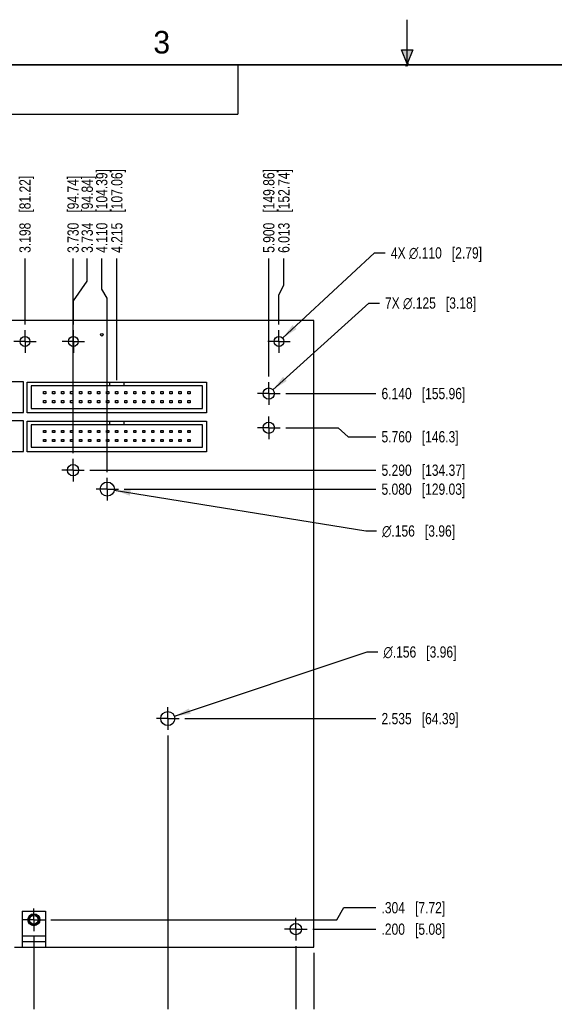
# Model space of a CAD drawing. Header units: inches. Extents: x 0 to 22, y 0 to 17.
# Tile 3 of 11: x 6.7 to 12.6, y 6.1 to 17. Entities that reach past the tile are written whole.
import ezdxf

# ---------------------------------------------------------------- set-up
doc = ezdxf.new("R2010")
doc.units = ezdxf.units.IN
doc.header["$LTSCALE"] = 1.21
doc.header["$MEASUREMENT"] = 0
doc.linetypes.add('CENTER', pattern=[0.6, 0.375, -0.075, 0.075, -0.075])
doc.layers.get('0').update_dxf_attribs({"linetype": 'CONTINUOUS'})
doc.layers.add('02___PRT_ALL_AXES', color=7, linetype='CONTINUOUS')
doc.layers.add('DIMENSIONS', color=7, linetype='CONTINUOUS')
doc.styles.get("Standard").update_dxf_attribs({"font": 'txt', "width": 0.8})
doc.styles.add('TEXTSTYLE_1', font='gdt', dxfattribs={"width": 0.8})
doc.styles.add('TEXTSTYLE_2', font='txt')
doc.dimstyles.new('DIMSTYLE_1', dxfattribs={"dimtxt": 0.125, "dimasz": 0.18, "dimexe": 0.18, "dimexo": 0.0625, "dimgap": 0.09, "dimtad": 0, "dimtih": 1, "dimtoh": 1, "dimdec": 3, "dimzin": 4, "dimdsep": 46, "dimtxsty": 'STANDARD', "dimblk": '_FILLED', "dimblk1": '_FILLED', "dimblk2": '_FILLED', "dimcen": 0.09, "dimadec": 0, "dimazin": 0, "dimtp": 0.01, "dimtm": 0.01, "dimtfac": 1, "dimtdec": 3, "dimtofl": 0, "dimtmove": 0, "dimatfit": 3, "dimldrblk": '_FILLED', "dimfxl": 1, "dimtolj": 1, "dimtzin": 4, "dimarcsym": 0})
doc.dimstyles.new('DIMSTYLE_2', dxfattribs={"dimtxt": 0.125, "dimasz": 0.18, "dimexe": 0.18, "dimexo": 0.0625, "dimgap": 0.09, "dimtad": 0, "dimtih": 1, "dimtoh": 1, "dimdec": 3, "dimzin": 4, "dimdsep": 46, "dimtxsty": 'STANDARD', "dimblk": '_FILLED', "dimblk1": '_FILLED', "dimblk2": '_FILLED', "dimcen": 0.09, "dimadec": 0, "dimazin": 0, "dimtp": 0.01, "dimtm": 0.01, "dimtfac": 1, "dimtdec": 3, "dimtofl": 0, "dimtmove": 0, "dimatfit": 3, "dimldrblk": '_FILLED', "dimfxl": 1, "dimtolj": 1, "dimtzin": 4, "dimarcsym": 0})

# ---------------------------------------------------------------- blocks, each defined once
blk = doc.blocks.new('*D2')
at = {"layer": 'DIMENSIONS', "color": 2, "linetype": 'CONTINUOUS'}
blk.add_line((9.967, 6.651), (9.967, 6.026), dxfattribs=at)
at = {"layer": 'DIMENSIONS', "color": 2, "linetype": 'CONTINUOUS', "insert": (9.905, 5.964), "char_height": 0.125, "width": 1.425, "attachment_point": 3, "rotation": 90, "line_spacing_factor": 0.9}
blk.add_mtext('6.400{\\Ftxt.shx;\\W1.000000;\\H0.125000; }[162.56]', dxfattribs=at)
blk = doc.blocks.new('_FILLED')
at = {"color": 0, "linetype": 'BYBLOCK'}
blk.add_solid([(0, 0), (-1, 0.174), (-1, -0.174)], dxfattribs=at)
blk = doc.blocks.new('*D10')
at = {"layer": 'DIMENSIONS', "color": 2, "linetype": 'CONTINUOUS'}
blk.add_line((9.767, 6.726), (9.767, 6.026), dxfattribs=at)
at = {"layer": 'DIMENSIONS', "color": 2, "linetype": 'CONTINUOUS', "insert": (9.705, 5.964), "char_height": 0.125, "width": 1.425, "attachment_point": 3, "rotation": 90, "line_spacing_factor": 0.9}
blk.add_mtext('6.200{\\Ftxt.shx;\\W1.000000;\\H0.125000; }[157.48]', dxfattribs=at)
blk = doc.blocks.new('*D11')
at = {"layer": 'DIMENSIONS', "color": 2, "linetype": 'CONTINUOUS'}
blk.add_line((8.347, 9.061), (8.347, 6.026), dxfattribs=at)
at = {"layer": 'DIMENSIONS', "color": 2, "linetype": 'CONTINUOUS', "insert": (8.285, 5.964), "char_height": 0.125, "width": 1.425, "attachment_point": 3, "rotation": 90, "line_spacing_factor": 0.9}
blk.add_mtext('4.780{\\Ftxt.shx;\\W1.000000;\\H0.125000; }[121.41]', dxfattribs=at)
blk = doc.blocks.new('*D14')
at = {"layer": 'DIMENSIONS', "color": 2, "linetype": 'CONTINUOUS'}
blk.add_line((6.765, 13.619), (6.765, 14.351), dxfattribs=at)
at = {"layer": 'DIMENSIONS', "color": 2, "linetype": 'CONTINUOUS', "insert": (6.702, 14.414), "char_height": 0.125, "width": 1.325, "attachment_point": 1, "rotation": 90, "line_spacing_factor": 0.9}
blk.add_mtext('3.198{\\Ftxt.shx;\\W1.000000;\\H0.125000; }[81.22]', dxfattribs=at)
blk = doc.blocks.new('*D15')
at = {"layer": 'DIMENSIONS', "color": 2, "linetype": 'CONTINUOUS'}
for p, q in [((7.454, 14.101), (7.454, 14.351)), ((7.301, 13.882), (7.454, 14.101)), ((7.301, 13.619), (7.301, 13.882))]:
    blk.add_line(p, q, dxfattribs=at)
at = {"layer": 'DIMENSIONS', "color": 2, "linetype": 'CONTINUOUS', "insert": (7.392, 14.414), "char_height": 0.125, "width": 1.325, "attachment_point": 1, "rotation": 90, "line_spacing_factor": 0.9}
blk.add_mtext('3.734{\\Ftxt.shx;\\W1.000000;\\H0.125000; }[94.84]', dxfattribs=at)
blk = doc.blocks.new('*D16')
at = {"layer": 'DIMENSIONS', "color": 2, "linetype": 'CONTINUOUS'}
blk.add_line((9.467, 13.041), (9.467, 14.351), dxfattribs=at)
at = {"layer": 'DIMENSIONS', "color": 2, "linetype": 'CONTINUOUS', "insert": (9.405, 14.414), "char_height": 0.125, "width": 1.425, "attachment_point": 1, "rotation": 90, "line_spacing_factor": 0.9}
blk.add_mtext('5.900{\\Ftxt.shx;\\W1.000000;\\H0.125000; }[149.86]', dxfattribs=at)
blk = doc.blocks.new('*D17')
at = {"layer": 'DIMENSIONS', "color": 2, "linetype": 'CONTINUOUS'}
for p, q in [((9.634, 14.057), (9.634, 14.351)), ((9.58, 13.948), (9.634, 14.057)), ((9.58, 13.619), (9.58, 13.948))]:
    blk.add_line(p, q, dxfattribs=at)
at = {"layer": 'DIMENSIONS', "color": 2, "linetype": 'CONTINUOUS', "insert": (9.572, 14.414), "char_height": 0.125, "width": 1.425, "attachment_point": 1, "rotation": 90, "line_spacing_factor": 0.9}
blk.add_mtext('6.013{\\Ftxt.shx;\\W1.000000;\\H0.125000; }[152.74]', dxfattribs=at)
blk = doc.blocks.new('*D18')
at = {"layer": 'DIMENSIONS', "color": 2, "linetype": 'CONTINUOUS'}
for p, q in [((7.615, 14.01), (7.615, 14.351)), ((7.677, 13.913), (7.615, 14.01)), ((7.677, 11.981), (7.677, 13.913))]:
    blk.add_line(p, q, dxfattribs=at)
at = {"layer": 'DIMENSIONS', "color": 2, "linetype": 'CONTINUOUS', "insert": (7.553, 14.414), "char_height": 0.125, "width": 1.425, "attachment_point": 1, "rotation": 90, "line_spacing_factor": 0.9}
blk.add_mtext('4.110{\\Ftxt.shx;\\W1.000000;\\H0.125000; }[104.39]', dxfattribs=at)
blk = doc.blocks.new('*D19')
at = {"layer": 'DIMENSIONS', "color": 2, "linetype": 'CONTINUOUS'}
blk.add_line((7.297, 12.191), (7.297, 14.351), dxfattribs=at)
at = {"layer": 'DIMENSIONS', "color": 2, "linetype": 'CONTINUOUS', "insert": (7.235, 14.414), "char_height": 0.125, "width": 1.325, "attachment_point": 1, "rotation": 90, "line_spacing_factor": 0.9}
blk.add_mtext('3.730{\\Ftxt.shx;\\W1.000000;\\H0.125000; }[94.74]', dxfattribs=at)
blk = doc.blocks.new('*D20')
at = {"layer": 'DIMENSIONS', "color": 2, "linetype": 'CONTINUOUS'}
blk.add_line((7.782, 13.001), (7.782, 14.351), dxfattribs=at)
at = {"layer": 'DIMENSIONS', "color": 2, "linetype": 'CONTINUOUS', "insert": (7.72, 14.414), "char_height": 0.125, "width": 1.425, "attachment_point": 1, "rotation": 90, "line_spacing_factor": 0.9}
blk.add_mtext('4.215{\\Ftxt.shx;\\W1.000000;\\H0.125000; }[107.06]', dxfattribs=at)
blk = doc.blocks.new('*D22')
at = {"layer": 'DIMENSIONS', "color": 2, "linetype": 'CONTINUOUS'}
blk.add_line((9.955, 6.914), (10.655, 6.914), dxfattribs=at)
at = {"layer": 'DIMENSIONS', "color": 2, "linetype": 'CONTINUOUS', "insert": (10.717, 6.976), "char_height": 0.125, "width": 1.125, "attachment_point": 1, "line_spacing_factor": 0.9}
blk.add_mtext('.200{\\Ftxt.shx;\\W1.000000;\\H0.125000; }[5.08]', dxfattribs=at)
blk = doc.blocks.new('*D23')
at = {"layer": 'DIMENSIONS', "color": 2, "linetype": 'CONTINUOUS'}
blk.add_line((8.535, 9.249), (10.655, 9.249), dxfattribs=at)
at = {"layer": 'DIMENSIONS', "color": 2, "linetype": 'CONTINUOUS', "insert": (10.717, 9.311), "char_height": 0.125, "width": 1.325, "attachment_point": 1, "line_spacing_factor": 0.9}
blk.add_mtext('2.535{\\Ftxt.shx;\\W1.000000;\\H0.125000; }[64.39]', dxfattribs=at)
blk = doc.blocks.new('*D24')
at = {"layer": 'DIMENSIONS', "color": 2, "linetype": 'CONTINUOUS'}
blk.add_line((7.865, 11.794), (10.655, 11.794), dxfattribs=at)
at = {"layer": 'DIMENSIONS', "color": 2, "linetype": 'CONTINUOUS', "insert": (10.717, 11.856), "char_height": 0.125, "width": 1.425, "attachment_point": 1, "line_spacing_factor": 0.9}
blk.add_mtext('5.080{\\Ftxt.shx;\\W1.000000;\\H0.125000; }[129.03]', dxfattribs=at)
blk = doc.blocks.new('*D25')
at = {"layer": 'DIMENSIONS', "color": 2, "linetype": 'CONTINUOUS'}
blk.add_line((7.485, 12.004), (10.655, 12.004), dxfattribs=at)
at = {"layer": 'DIMENSIONS', "color": 2, "linetype": 'CONTINUOUS', "insert": (10.717, 12.066), "char_height": 0.125, "width": 1.425, "attachment_point": 1, "line_spacing_factor": 0.9}
blk.add_mtext('5.290{\\Ftxt.shx;\\W1.000000;\\H0.125000; }[134.37]', dxfattribs=at)
blk = doc.blocks.new('*D26')
at = {"layer": 'DIMENSIONS', "color": 2, "linetype": 'CONTINUOUS'}
for p, q in [((9.655, 12.474), (10.238, 12.474)), ((10.238, 12.474), (10.346, 12.374)), ((10.346, 12.374), (10.655, 12.374))]:
    blk.add_line(p, q, dxfattribs=at)
at = {"layer": 'DIMENSIONS', "color": 2, "linetype": 'CONTINUOUS', "insert": (10.717, 12.437), "char_height": 0.125, "width": 1.325, "attachment_point": 1, "line_spacing_factor": 0.9}
blk.add_mtext('5.760{\\Ftxt.shx;\\W1.000000;\\H0.125000; }[146.3]', dxfattribs=at)
blk = doc.blocks.new('*D27')
at = {"layer": 'DIMENSIONS', "color": 2, "linetype": 'CONTINUOUS'}
blk.add_line((9.655, 12.854), (10.655, 12.854), dxfattribs=at)
at = {"layer": 'DIMENSIONS', "color": 2, "linetype": 'CONTINUOUS', "insert": (10.717, 12.916), "char_height": 0.125, "width": 1.425, "attachment_point": 1, "line_spacing_factor": 0.9}
blk.add_mtext('6.140{\\Ftxt.shx;\\W1.000000;\\H0.125000; }[155.96]', dxfattribs=at)
blk = doc.blocks.new('*D28')
at = {"layer": 'DIMENSIONS', "color": 2, "linetype": 'CONTINUOUS'}
for p, q in [((9.621, 13.469), (10.641, 14.414)), ((10.641, 14.414), (10.758, 14.414))]:
    blk.add_line(p, q, dxfattribs=at)
at = {"layer": 'DIMENSIONS', "color": 2, "linetype": 'CONTINUOUS', "xscale": 0.18, "yscale": 0.18, "zscale": 0.18, "rotation": 222.8137244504}
blk.add_blockref('_FILLED', (9.621, 13.469), dxfattribs=at)
at = {"layer": 'DIMENSIONS', "color": 2, "linetype": 'CONTINUOUS', "insert": (10.821, 14.476), "char_height": 0.125, "width": 1.59167, "attachment_point": 1, "line_spacing_factor": 0.9}
blk.add_mtext('4X \\Fgdt;{\\Fgdt;n}\\Ftxt;.110{\\Ftxt.shx;\\W1.000000;\\H0.125000; }[2.79]', dxfattribs=at)
blk = doc.blocks.new('*D29')
at = {"layer": 'DIMENSIONS', "color": 2, "linetype": 'CONTINUOUS'}
for p, q in [((9.513, 12.896), (10.575, 13.857)), ((10.575, 13.857), (10.693, 13.857))]:
    blk.add_line(p, q, dxfattribs=at)
at = {"layer": 'DIMENSIONS', "color": 2, "linetype": 'CONTINUOUS', "xscale": 0.18, "yscale": 0.18, "zscale": 0.18, "rotation": 222.1562582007}
blk.add_blockref('_FILLED', (9.513, 12.896), dxfattribs=at)
at = {"layer": 'DIMENSIONS', "color": 2, "linetype": 'CONTINUOUS', "insert": (10.755, 13.92), "char_height": 0.125, "width": 1.59167, "attachment_point": 1, "line_spacing_factor": 0.9}
blk.add_mtext('7X \\Fgdt;{\\Fgdt;n}\\Ftxt;.125{\\Ftxt.shx;\\W1.000000;\\H0.125000; }[3.18]', dxfattribs=at)
blk = doc.blocks.new('*D30')
at = {"layer": 'DIMENSIONS', "color": 2, "linetype": 'CONTINUOUS'}
for p, q in [((8.421, 9.274), (10.558, 9.988)), ((10.558, 9.988), (10.675, 9.988))]:
    blk.add_line(p, q, dxfattribs=at)
at = {"layer": 'DIMENSIONS', "color": 2, "linetype": 'CONTINUOUS', "xscale": 0.18, "yscale": 0.18, "zscale": 0.18, "rotation": 198.4786016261}
blk.add_blockref('_FILLED', (8.421, 9.274), dxfattribs=at)
at = {"layer": 'DIMENSIONS', "color": 2, "linetype": 'CONTINUOUS', "insert": (10.738, 10.05), "char_height": 0.125, "width": 1.29167, "attachment_point": 1, "line_spacing_factor": 0.9, "style": 'TEXTSTYLE_1'}
blk.add_mtext('{\\Fgdt;n}\\Ftxt;.156{\\Ftxt.shx;\\W1.000000;\\H0.125000; }[3.96]', dxfattribs=at)
blk = doc.blocks.new('*D31')
at = {"layer": 'DIMENSIONS', "color": 2, "linetype": 'CONTINUOUS'}
for p, q in [((7.754, 11.781), (10.543, 11.33)), ((10.543, 11.33), (10.661, 11.33))]:
    blk.add_line(p, q, dxfattribs=at)
at = {"layer": 'DIMENSIONS', "color": 2, "linetype": 'CONTINUOUS', "xscale": 0.18, "yscale": 0.18, "zscale": 0.18, "rotation": 170.8030933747}
blk.add_blockref('_FILLED', (7.754, 11.781), dxfattribs=at)
at = {"layer": 'DIMENSIONS', "color": 2, "linetype": 'CONTINUOUS', "insert": (10.723, 11.392), "char_height": 0.125, "width": 1.29167, "attachment_point": 1, "line_spacing_factor": 0.9, "style": 'TEXTSTYLE_1'}
blk.add_mtext('{\\Fgdt;n}\\Ftxt;.156{\\Ftxt.shx;\\W1.000000;\\H0.125000; }[3.96]', dxfattribs=at)
blk = doc.blocks.new('*D32')
at = {"layer": 'DIMENSIONS', "color": 2, "linetype": 'CONTINUOUS'}
blk.add_line((6.863, 6.83), (6.863, 6.026), dxfattribs=at)
at = {"layer": 'DIMENSIONS', "color": 2, "linetype": 'CONTINUOUS', "insert": (6.801, 5.964), "char_height": 0.125, "width": 1.325, "attachment_point": 3, "rotation": 90, "line_spacing_factor": 0.9}
blk.add_mtext('3.296{\\Ftxt.shx;\\W1.000000;\\H0.125000; }[83.72]', dxfattribs=at)
blk = doc.blocks.new('*D33')
at = {"layer": 'DIMENSIONS', "color": 2, "linetype": 'CONTINUOUS'}
for p, q in [((10.223, 7.018), (10.298, 7.152)), ((10.298, 7.152), (10.655, 7.152)), ((7.051, 7.018), (10.223, 7.018))]:
    blk.add_line(p, q, dxfattribs=at)
at = {"layer": 'DIMENSIONS', "color": 2, "linetype": 'CONTINUOUS', "insert": (10.717, 7.214), "char_height": 0.125, "width": 1.125, "attachment_point": 1, "line_spacing_factor": 0.9}
blk.add_mtext('.304{\\Ftxt.shx;\\W1.000000;\\H0.125000; }[7.72]', dxfattribs=at)

msp = doc.modelspace()

# ---------------------------------------------------------------- hatches: boundary and pattern name
at = {"linetype": 'CONTINUOUS'}
msp.add_hatch(color=2, dxfattribs=at).paths.add_polyline_path([(11, 16.51), (10.9375, 16.6663), (11.0625, 16.6663)])

# ---------------------------------------------------------------- linework, layer by layer
at = {"color": 2, "linetype": 'CONTINUOUS'}
for p, q in [((11, 16.485), (11, 17)), ((11, 16.51), (10.9375, 16.6663)), ((10.9375, 16.6663), (11.0625, 16.6663)), ((11.0625, 16.6663), (11, 16.51)), ((0.4999, 16.5), (9.1249, 16.5)), ((9.1249, 16.5), (9.1249, 15.9531)), ((11.015, 16.515), (10.985, 16.485)), ((10.985, 16.485), (11, 16.515)), ((11, 16.485), (11.015, 16.515)), ((0.4999, 15.9531), (9.1249, 15.9531))]:
    msp.add_line(p, q, dxfattribs=at)
at = {"color": 7, "linetype": 'CONTINUOUS'}
for p, q in [((9.9671, 13.6638), (3.5671, 13.6638)), ((9.9671, 6.7138), (9.9671, 13.6638)), ((6.7471, 12.9838), (3.9571, 12.9838)), ((6.7471, 12.6438), (6.7471, 12.9838)), ((6.7871, 12.6388), (6.7871, 12.9788)), ((6.7871, 12.9788), (8.7771, 12.9788)), ((6.8321, 12.9388), (6.8321, 12.6888)), ((8.7321, 12.9388), (6.8321, 12.9388)), ((7.7021, 12.9788), (7.7021, 12.9388)), ((7.8621, 12.9788), (7.8621, 12.9388)), ((8.7321, 12.6888), (8.7321, 12.9388)), ((8.7771, 12.9788), (8.7771, 12.6388)), ((6.9696, 12.8513), (6.9696, 12.8763)), ((6.9696, 12.8763), (6.9946, 12.8763)), ((6.9946, 12.8513), (6.9696, 12.8513)), ((6.9946, 12.8763), (6.9946, 12.8513)), ((7.0696, 12.8513), (7.0696, 12.8763)), ((7.0696, 12.8763), (7.0946, 12.8763)), ((7.0946, 12.8513), (7.0696, 12.8513)), ((7.0946, 12.8763), (7.0946, 12.8513)), ((7.1696, 12.8513), (7.1696, 12.8763)), ((7.1696, 12.8763), (7.1946, 12.8763)), ((7.1946, 12.8513), (7.1696, 12.8513)), ((7.1946, 12.8763), (7.1946, 12.8513)), ((7.2696, 12.8513), (7.2696, 12.8763)), ((7.2696, 12.8763), (7.2946, 12.8763)), ((7.2946, 12.8513), (7.2696, 12.8513)), ((7.2946, 12.8763), (7.2946, 12.8513)), ((7.3696, 12.8513), (7.3696, 12.8763)), ((7.3696, 12.8763), (7.3946, 12.8763)), ((7.3946, 12.8513), (7.3696, 12.8513)), ((7.3946, 12.8763), (7.3946, 12.8513)), ((7.4696, 12.8513), (7.4696, 12.8763)), ((7.4696, 12.8763), (7.4946, 12.8763)), ((7.4946, 12.8513), (7.4696, 12.8513)), ((7.4946, 12.8763), (7.4946, 12.8513)), ((7.5696, 12.8513), (7.5696, 12.8763)), ((7.5696, 12.8763), (7.5946, 12.8763)), ((7.5946, 12.8513), (7.5696, 12.8513)), ((7.5946, 12.8763), (7.5946, 12.8513)), ((7.6696, 12.8513), (7.6696, 12.8763)), ((7.6696, 12.8763), (7.6946, 12.8763)), ((7.6946, 12.8513), (7.6696, 12.8513)), ((7.6946, 12.8763), (7.6946, 12.8513)), ((7.7696, 12.8513), (7.7696, 12.8763)), ((7.7696, 12.8763), (7.7946, 12.8763)), ((7.7946, 12.8513), (7.7696, 12.8513)), ((7.7946, 12.8763), (7.7946, 12.8513)), ((7.8696, 12.8513), (7.8696, 12.8763)), ((7.8696, 12.8763), (7.8946, 12.8763)), ((7.8946, 12.8513), (7.8696, 12.8513)), ((7.8946, 12.8763), (7.8946, 12.8513)), ((7.9696, 12.8513), (7.9696, 12.8763)), ((7.9696, 12.8763), (7.9946, 12.8763)), ((7.9946, 12.8513), (7.9696, 12.8513)), ((7.9946, 12.8763), (7.9946, 12.8513)), ((8.0696, 12.8513), (8.0696, 12.8763)), ((8.0696, 12.8763), (8.0946, 12.8763)), ((8.0946, 12.8513), (8.0696, 12.8513)), ((8.0946, 12.8763), (8.0946, 12.8513)), ((8.1696, 12.8513), (8.1696, 12.8763)), ((8.1696, 12.8763), (8.1946, 12.8763)), ((8.1946, 12.8513), (8.1696, 12.8513)), ((8.1946, 12.8763), (8.1946, 12.8513)), ((8.2696, 12.8513), (8.2696, 12.8763)), ((8.2696, 12.8763), (8.2946, 12.8763)), ((8.2946, 12.8513), (8.2696, 12.8513)), ((8.2946, 12.8763), (8.2946, 12.8513)), ((8.3696, 12.8513), (8.3696, 12.8763)), ((8.3696, 12.8763), (8.3946, 12.8763)), ((8.3946, 12.8513), (8.3696, 12.8513)), ((8.3946, 12.8763), (8.3946, 12.8513)), ((8.4696, 12.8513), (8.4696, 12.8763)), ((8.4696, 12.8763), (8.4946, 12.8763)), ((8.4946, 12.8513), (8.4696, 12.8513)), ((8.4946, 12.8763), (8.4946, 12.8513)), ((8.5696, 12.8513), (8.5696, 12.8763)), ((8.5696, 12.8763), (8.5946, 12.8763)), ((8.5946, 12.8513), (8.5696, 12.8513)), ((8.5946, 12.8763), (8.5946, 12.8513)), ((6.8321, 12.6888), (8.7321, 12.6888)), ((6.9696, 12.7513), (6.9696, 12.7763)), ((6.9696, 12.7763), (6.9946, 12.7763)), ((6.9946, 12.7513), (6.9696, 12.7513)), ((6.9946, 12.7763), (6.9946, 12.7513)), ((7.0696, 12.7513), (7.0696, 12.7763)), ((7.0696, 12.7763), (7.0946, 12.7763)), ((7.0946, 12.7513), (7.0696, 12.7513)), ((7.0946, 12.7763), (7.0946, 12.7513)), ((7.1696, 12.7513), (7.1696, 12.7763)), ((7.1696, 12.7763), (7.1946, 12.7763)), ((7.1946, 12.7513), (7.1696, 12.7513)), ((7.1946, 12.7763), (7.1946, 12.7513)), ((7.2696, 12.7513), (7.2696, 12.7763)), ((7.2696, 12.7763), (7.2946, 12.7763)), ((7.2946, 12.7513), (7.2696, 12.7513)), ((7.2946, 12.7763), (7.2946, 12.7513)), ((7.3696, 12.7513), (7.3696, 12.7763)), ((7.3696, 12.7763), (7.3946, 12.7763)), ((7.3946, 12.7513), (7.3696, 12.7513)), ((7.3946, 12.7763), (7.3946, 12.7513)), ((7.4696, 12.7513), (7.4696, 12.7763)), ((7.4696, 12.7763), (7.4946, 12.7763)), ((7.4946, 12.7513), (7.4696, 12.7513)), ((7.4946, 12.7763), (7.4946, 12.7513)), ((7.5696, 12.7513), (7.5696, 12.7763)), ((7.5696, 12.7763), (7.5946, 12.7763)), ((7.5946, 12.7513), (7.5696, 12.7513)), ((7.5946, 12.7763), (7.5946, 12.7513)), ((7.6696, 12.7513), (7.6696, 12.7763)), ((7.6696, 12.7763), (7.6946, 12.7763)), ((7.6946, 12.7513), (7.6696, 12.7513)), ((7.6946, 12.7763), (7.6946, 12.7513)), ((7.7696, 12.7513), (7.7696, 12.7763)), ((7.7696, 12.7763), (7.7946, 12.7763)), ((7.7946, 12.7513), (7.7696, 12.7513)), ((7.7946, 12.7763), (7.7946, 12.7513)), ((7.8696, 12.7513), (7.8696, 12.7763)), ((7.8696, 12.7763), (7.8946, 12.7763)), ((7.8946, 12.7513), (7.8696, 12.7513)), ((7.8946, 12.7763), (7.8946, 12.7513)), ((7.9696, 12.7513), (7.9696, 12.7763)), ((7.9696, 12.7763), (7.9946, 12.7763)), ((7.9946, 12.7513), (7.9696, 12.7513)), ((7.9946, 12.7763), (7.9946, 12.7513)), ((8.0696, 12.7513), (8.0696, 12.7763)), ((8.0696, 12.7763), (8.0946, 12.7763)), ((8.0946, 12.7513), (8.0696, 12.7513)), ((8.0946, 12.7763), (8.0946, 12.7513)), ((8.1696, 12.7513), (8.1696, 12.7763)), ((8.1696, 12.7763), (8.1946, 12.7763)), ((8.1946, 12.7513), (8.1696, 12.7513)), ((8.1946, 12.7763), (8.1946, 12.7513)), ((8.2696, 12.7513), (8.2696, 12.7763)), ((8.2696, 12.7763), (8.2946, 12.7763)), ((8.2946, 12.7513), (8.2696, 12.7513)), ((8.2946, 12.7763), (8.2946, 12.7513)), ((8.3696, 12.7513), (8.3696, 12.7763)), ((8.3696, 12.7763), (8.3946, 12.7763)), ((8.3946, 12.7513), (8.3696, 12.7513)), ((8.3946, 12.7763), (8.3946, 12.7513)), ((8.4696, 12.7513), (8.4696, 12.7763)), ((8.4696, 12.7763), (8.4946, 12.7763)), ((8.4946, 12.7513), (8.4696, 12.7513)), ((8.4946, 12.7763), (8.4946, 12.7513)), ((8.5696, 12.7513), (8.5696, 12.7763)), ((8.5696, 12.7763), (8.5946, 12.7763)), ((8.5946, 12.7513), (8.5696, 12.7513)), ((8.5946, 12.7763), (8.5946, 12.7513)), ((3.9571, 12.6438), (6.7471, 12.6438)), ((8.7771, 12.6388), (6.7871, 12.6388)), ((6.7471, 12.5528), (3.9571, 12.5528)), ((6.7471, 12.2128), (6.7471, 12.5528)), ((6.7871, 12.2078), (6.7871, 12.5478)), ((6.7871, 12.5478), (8.7771, 12.5478)), ((6.8321, 12.5078), (6.8321, 12.2578)), ((8.7321, 12.5078), (6.8321, 12.5078)), ((7.7021, 12.5478), (7.7021, 12.5078)), ((7.8621, 12.5478), (7.8621, 12.5078)), ((8.7321, 12.2578), (8.7321, 12.5078)), ((8.7771, 12.5478), (8.7771, 12.2078)), ((6.9696, 12.4203), (6.9696, 12.4453)), ((6.9696, 12.4453), (6.9946, 12.4453)), ((6.9946, 12.4203), (6.9696, 12.4203)), ((6.9696, 12.3203), (6.9696, 12.3453)), ((6.9696, 12.3453), (6.9946, 12.3453)), ((6.9946, 12.4453), (6.9946, 12.4203)), ((6.9946, 12.3453), (6.9946, 12.3203)), ((7.0696, 12.4203), (7.0696, 12.4453)), ((7.0696, 12.4453), (7.0946, 12.4453)), ((7.0946, 12.4203), (7.0696, 12.4203)), ((7.0696, 12.3203), (7.0696, 12.3453)), ((7.0696, 12.3453), (7.0946, 12.3453)), ((7.0946, 12.4453), (7.0946, 12.4203)), ((7.0946, 12.3453), (7.0946, 12.3203)), ((7.1696, 12.4203), (7.1696, 12.4453)), ((7.1696, 12.4453), (7.1946, 12.4453)), ((7.1946, 12.4203), (7.1696, 12.4203)), ((7.1696, 12.3203), (7.1696, 12.3453)), ((7.1696, 12.3453), (7.1946, 12.3453)), ((7.1946, 12.4453), (7.1946, 12.4203)), ((7.1946, 12.3453), (7.1946, 12.3203)), ((7.2696, 12.4203), (7.2696, 12.4453)), ((7.2696, 12.4453), (7.2946, 12.4453)), ((7.2946, 12.4203), (7.2696, 12.4203)), ((7.2696, 12.3203), (7.2696, 12.3453)), ((7.2696, 12.3453), (7.2946, 12.3453)), ((7.2946, 12.4453), (7.2946, 12.4203)), ((7.2946, 12.3453), (7.2946, 12.3203)), ((7.3696, 12.4203), (7.3696, 12.4453)), ((7.3696, 12.4453), (7.3946, 12.4453)), ((7.3946, 12.4203), (7.3696, 12.4203)), ((7.3696, 12.3203), (7.3696, 12.3453)), ((7.3696, 12.3453), (7.3946, 12.3453)), ((7.3946, 12.4453), (7.3946, 12.4203)), ((7.3946, 12.3453), (7.3946, 12.3203)), ((7.4696, 12.4203), (7.4696, 12.4453)), ((7.4696, 12.4453), (7.4946, 12.4453)), ((7.4946, 12.4203), (7.4696, 12.4203)), ((7.4696, 12.3203), (7.4696, 12.3453)), ((7.4696, 12.3453), (7.4946, 12.3453)), ((7.4946, 12.4453), (7.4946, 12.4203)), ((7.4946, 12.3453), (7.4946, 12.3203)), ((7.5696, 12.4203), (7.5696, 12.4453)), ((7.5696, 12.4453), (7.5946, 12.4453)), ((7.5946, 12.4203), (7.5696, 12.4203)), ((7.5696, 12.3203), (7.5696, 12.3453)), ((7.5696, 12.3453), (7.5946, 12.3453)), ((7.5946, 12.4453), (7.5946, 12.4203)), ((7.5946, 12.3453), (7.5946, 12.3203)), ((7.6696, 12.4203), (7.6696, 12.4453)), ((7.6696, 12.4453), (7.6946, 12.4453)), ((7.6946, 12.4203), (7.6696, 12.4203)), ((7.6696, 12.3203), (7.6696, 12.3453)), ((7.6696, 12.3453), (7.6946, 12.3453)), ((7.6946, 12.4453), (7.6946, 12.4203)), ((7.6946, 12.3453), (7.6946, 12.3203)), ((7.7696, 12.4203), (7.7696, 12.4453)), ((7.7696, 12.4453), (7.7946, 12.4453)), ((7.7946, 12.4203), (7.7696, 12.4203)), ((7.7696, 12.3203), (7.7696, 12.3453)), ((7.7696, 12.3453), (7.7946, 12.3453)), ((7.7946, 12.4453), (7.7946, 12.4203)), ((7.7946, 12.3453), (7.7946, 12.3203)), ((7.8696, 12.4203), (7.8696, 12.4453)), ((7.8696, 12.4453), (7.8946, 12.4453)), ((7.8946, 12.4203), (7.8696, 12.4203)), ((7.8696, 12.3203), (7.8696, 12.3453)), ((7.8696, 12.3453), (7.8946, 12.3453)), ((7.8946, 12.4453), (7.8946, 12.4203)), ((7.8946, 12.3453), (7.8946, 12.3203)), ((7.9696, 12.4203), (7.9696, 12.4453)), ((7.9696, 12.4453), (7.9946, 12.4453)), ((7.9946, 12.4203), (7.9696, 12.4203)), ((7.9696, 12.3203), (7.9696, 12.3453)), ((7.9696, 12.3453), (7.9946, 12.3453)), ((7.9946, 12.4453), (7.9946, 12.4203)), ((7.9946, 12.3453), (7.9946, 12.3203)), ((8.0696, 12.4203), (8.0696, 12.4453)), ((8.0696, 12.4453), (8.0946, 12.4453)), ((8.0946, 12.4203), (8.0696, 12.4203)), ((8.0696, 12.3203), (8.0696, 12.3453)), ((8.0696, 12.3453), (8.0946, 12.3453)), ((8.0946, 12.4453), (8.0946, 12.4203)), ((8.0946, 12.3453), (8.0946, 12.3203)), ((8.1696, 12.4203), (8.1696, 12.4453)), ((8.1696, 12.4453), (8.1946, 12.4453)), ((8.1946, 12.4203), (8.1696, 12.4203)), ((8.1696, 12.3203), (8.1696, 12.3453)), ((8.1696, 12.3453), (8.1946, 12.3453)), ((8.1946, 12.4453), (8.1946, 12.4203)), ((8.1946, 12.3453), (8.1946, 12.3203)), ((8.2696, 12.4203), (8.2696, 12.4453)), ((8.2696, 12.4453), (8.2946, 12.4453)), ((8.2946, 12.4203), (8.2696, 12.4203)), ((8.2696, 12.3203), (8.2696, 12.3453)), ((8.2696, 12.3453), (8.2946, 12.3453)), ((8.2946, 12.4453), (8.2946, 12.4203)), ((8.2946, 12.3453), (8.2946, 12.3203)), ((8.3696, 12.4203), (8.3696, 12.4453)), ((8.3696, 12.4453), (8.3946, 12.4453)), ((8.3946, 12.4203), (8.3696, 12.4203)), ((8.3696, 12.3203), (8.3696, 12.3453)), ((8.3696, 12.3453), (8.3946, 12.3453)), ((8.3946, 12.4453), (8.3946, 12.4203)), ((8.3946, 12.3453), (8.3946, 12.3203)), ((8.4696, 12.4203), (8.4696, 12.4453)), ((8.4696, 12.4453), (8.4946, 12.4453)), ((8.4946, 12.4203), (8.4696, 12.4203)), ((8.4696, 12.3203), (8.4696, 12.3453)), ((8.4696, 12.3453), (8.4946, 12.3453)), ((8.4946, 12.4453), (8.4946, 12.4203)), ((8.4946, 12.3453), (8.4946, 12.3203)), ((8.5696, 12.4203), (8.5696, 12.4453)), ((8.5696, 12.4453), (8.5946, 12.4453)), ((8.5946, 12.4203), (8.5696, 12.4203)), ((8.5696, 12.3203), (8.5696, 12.3453)), ((8.5696, 12.3453), (8.5946, 12.3453)), ((8.5946, 12.4453), (8.5946, 12.4203)), ((8.5946, 12.3453), (8.5946, 12.3203)), ((6.8321, 12.2578), (8.7321, 12.2578)), ((6.9946, 12.3203), (6.9696, 12.3203)), ((7.0946, 12.3203), (7.0696, 12.3203)), ((7.1946, 12.3203), (7.1696, 12.3203)), ((7.2946, 12.3203), (7.2696, 12.3203)), ((7.3946, 12.3203), (7.3696, 12.3203)), ((7.4946, 12.3203), (7.4696, 12.3203)), ((7.5946, 12.3203), (7.5696, 12.3203)), ((7.6946, 12.3203), (7.6696, 12.3203)), ((7.7946, 12.3203), (7.7696, 12.3203)), ((7.8946, 12.3203), (7.8696, 12.3203)), ((7.9946, 12.3203), (7.9696, 12.3203)), ((8.0946, 12.3203), (8.0696, 12.3203)), ((8.1946, 12.3203), (8.1696, 12.3203)), ((8.2946, 12.3203), (8.2696, 12.3203)), ((8.3946, 12.3203), (8.3696, 12.3203)), ((8.4946, 12.3203), (8.4696, 12.3203)), ((8.5946, 12.3203), (8.5696, 12.3203)), ((3.9571, 12.2128), (6.7471, 12.2128)), ((8.7771, 12.2078), (6.7871, 12.2078)), ((6.7331, 7.1138), (6.9931, 7.1138)), ((6.7331, 7.1138), (6.7331, 6.7138)), ((6.9931, 7.1138), (6.9931, 6.7138)), ((6.7331, 6.8378), (6.9931, 6.8378)), ((6.7331, 6.7758), (6.9931, 6.7758)), ((6.6471, 6.7138), (9.9671, 6.7138))]:
    msp.add_line(p, q, dxfattribs=at)
at = {"color": 7, "linetype": 'CONTINUOUS', "const_width": 0.02}
msp.add_lwpolyline([(21.5, 16.5), (0.5, 16.5)], dxfattribs=at)
at = {"color": 7, "linetype": 'CONTINUOUS'}
for centre, radius in [((6.7647, 13.4313), 0.055), ((7.3009, 13.4313), 0.055), ((7.6157, 13.5063), 0.015), ((9.5804, 13.4313), 0.055), ((9.4671, 12.8538), 0.0625), ((9.4671, 12.4738), 0.0625), ((7.2971, 12.0038), 0.0625), ((7.6771, 11.7938), 0.078), ((8.3471, 9.2488), 0.078), ((6.8631, 7.0178), 0.0665), ((6.8631, 7.0178), 0.0625), ((6.8631, 7.0178), 0.0605), ((6.8631, 7.0178), 0.0485), ((9.7671, 6.9138), 0.0625)]:
    msp.add_circle(centre, radius, dxfattribs=at)
at = {"layer": '02___PRT_ALL_AXES', "color": 7, "linetype": 'CENTER'}
for p, q in [((6.7647, 13.4313), (6.7647, 13.5564)), ((7.3009, 13.4313), (7.3009, 13.5564)), ((9.5804, 13.4313), (9.5804, 13.5564)), ((6.7647, 13.4313), (6.6396, 13.4313)), ((6.7647, 13.4313), (6.7647, 13.3062)), ((6.7647, 13.4313), (6.8898, 13.4313)), ((7.3009, 13.4313), (7.1758, 13.4313)), ((7.3009, 13.4313), (7.3009, 13.3062)), ((7.3009, 13.4313), (7.426, 13.4313)), ((9.5804, 13.4313), (9.4553, 13.4313)), ((9.5804, 13.4313), (9.5804, 13.3062)), ((9.5804, 13.4313), (9.7055, 13.4313)), ((9.4671, 12.8538), (9.4671, 12.9789)), ((9.4671, 12.8538), (9.342, 12.8538)), ((9.4671, 12.8538), (9.4671, 12.7287)), ((9.4671, 12.8538), (9.5922, 12.8538)), ((9.4671, 12.4738), (9.4671, 12.5989)), ((9.4671, 12.4738), (9.342, 12.4738)), ((9.4671, 12.4738), (9.5922, 12.4738)), ((9.4671, 12.4738), (9.4671, 12.3487)), ((7.2971, 12.0038), (7.2971, 12.1289)), ((7.2971, 12.0038), (7.172, 12.0038)), ((7.2971, 12.0038), (7.2971, 11.8787)), ((7.2971, 12.0038), (7.4222, 12.0038)), ((7.6771, 11.7938), (7.6771, 11.9189)), ((7.6771, 11.7938), (7.552, 11.7938)), ((7.6771, 11.7938), (7.6771, 11.6687)), ((7.6771, 11.7938), (7.8022, 11.7938)), ((8.3471, 9.2488), (8.3471, 9.3739)), ((8.3471, 9.2488), (8.222, 9.2488)), ((8.3471, 9.2488), (8.4722, 9.2488)), ((8.3471, 9.2488), (8.3471, 9.1237)), ((6.8631, 7.0178), (6.8631, 7.1429)), ((6.8631, 7.0178), (6.738, 7.0178)), ((6.8631, 7.0178), (6.9882, 7.0178)), ((6.8631, 7.0178), (6.8631, 6.8927)), ((9.7671, 6.9138), (9.7671, 7.0389)), ((9.7671, 6.9138), (9.642, 6.9138)), ((9.7671, 6.9138), (9.8922, 6.9138)), ((9.7671, 6.9138), (9.7671, 6.7887))]:
    msp.add_line(p, q, dxfattribs=at)

# ---------------------------------------------------------------- texts
at = {"color": 2, "linetype": 'CONTINUOUS', "insert": (8.1875, 16.875), "char_height": 0.25, "width": 0.25, "attachment_point": 1, "line_spacing_factor": 0.9, "style": 'TEXTSTYLE_2'}
msp.add_mtext('3', dxfattribs=at)

# ---------------------------------------------------------------- dimensions: what is measured, and where the dimension line sits
at = {"layer": 'DIMENSIONS', "color": 2, "linetype": 'CONTINUOUS'}
for feature_location, offset, dtype, origin, picture, middle in [((9.4671, 13.0414), (0, 1.3099), 1, (3.5671, 12.9789), '*D16', (9.4671, 15.1263)), ((9.5804427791, 13.6188996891), (0.0536823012, 0.732380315), 0, (3.5670569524, 13.5563996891), '*D17', (9.6341250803, 15.1262800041)), ((7.6770569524, 11.9813800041), (-0.0616622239, 2.3699), 0, (3.5670569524, 11.9188800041), '*D18', (7.6153947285, 15.1262800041)), ((7.7821, 13.0013), (0, 1.35), 1, (3.5671, 12.9388), '*D20', (7.7821, 15.1263)), ((6.7647, 13.6189), (0, 0.7324), 1, (3.5671, 13.5564), '*D14', (6.7647, 15.0763)), ((7.3009152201, 13.6188996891), (0.1533823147, 0.732380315), 0, (3.5670569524, 13.5563996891), '*D15', (7.4542975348, 15.0762800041)), ((7.2971, 12.1914), (0, 2.1599), 1, (3.5671, 12.1289), '*D19', (7.2971, 15.0763)), ((9.6547, 12.8538), (0.9999, 0), 0, (9.5922, 6.7138), '*D27', (11.4296, 12.8538)), ((9.6547, 12.4738), (0.9999, -0.0997), 0, (9.5922, 6.7138), '*D26', (11.3796, 12.3741)), ((7.4847, 12.0038), (3.1699, 0), 0, (7.4222, 6.7138), '*D25', (11.4296, 12.0038)), ((7.8647, 11.7938), (2.7899, 0), 0, (7.8022, 6.7138), '*D24', (11.4296, 11.7938)), ((8.5347, 9.2488), (2.1199, 0), 0, (8.4722, 6.7138), '*D23', (11.3796, 9.2488)), ((8.3471, 9.0612), (0, -3.0349), 1, (3.5671, 9.1237), '*D11', (8.5039, 4.9831)), ((7.0507, 7.0178), (3.6039, 0.1337), 0, (6.9882, 6.7138), '*D33', (11.2796, 7.1515)), ((6.8631, 6.8302), (0, -0.8039), 1, (3.5671, 6.8927), '*D32', (6.9975, 5.0331)), ((9.9547, 6.9138), (0.6999, 0), 0, (9.8922, 6.7138), '*D22', (11.2796, 6.9138)), ((9.7671, 6.7262), (0, -0.6999), 1, (3.5671, 6.7887), '*D10', (9.9239, 4.9831)), ((9.9671, 6.6513), (0, -0.625), 1, (3.5671, 6.7138), '*D2', (10.1239, 4.9831))]:
    dim = msp.add_ordinate_dim(feature_location=feature_location, offset=offset, dtype=dtype, origin=origin, dimstyle='DIMSTYLE_1', dxfattribs=at)
    dim.commit()
    dim.dimension.update_dxf_attribs({"geometry": picture, "text_midpoint": middle})
for p1, p2, text, picture, middle in [((9.6208, 13.4687), (9.5401, 13.3939), '4X <>', '*D28', (11.6167, 14.4138)), ((9.5134, 12.8957), (9.4207, 12.8118), '7X <>', '*D29', (11.5511, 13.8571))]:
    dim = msp.add_diameter_dim_2p(p1=p1, p2=p2, text=text, dimstyle='DIMSTYLE_2', dxfattribs=at)
    dim.commit()
    dim.dimension.update_dxf_attribs({"geometry": picture, "text_midpoint": middle, "dimtype": 163})
for p1, p2, picture, middle in [((7.7541, 11.7813), (7.6001, 11.8062), '*D31', (11.369, 11.3297)), ((8.421, 9.2735), (8.2731, 9.2241), '*D30', (11.3836, 9.9876))]:
    dim = msp.add_diameter_dim_2p(p1=p1, p2=p2, dimstyle='DIMSTYLE_2', dxfattribs=at)
    dim.commit()
    dim.dimension.update_dxf_attribs({"geometry": picture, "text_midpoint": middle, "dimtype": 163})

doc.saveas('drawing.dxf')
